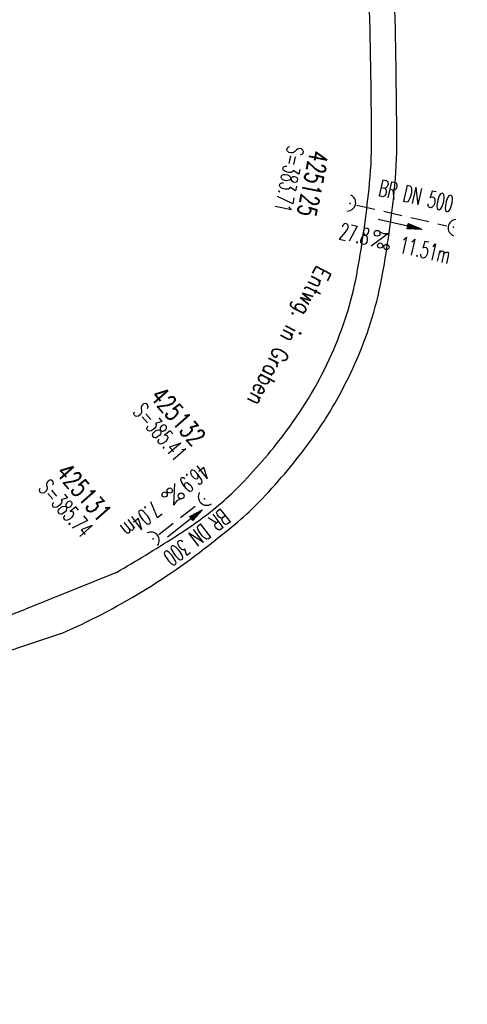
# Model space of a CAD drawing. Extents: x 450316 to 454644, y 428795 to 436505.
# Tile 100 of 256: x 453868 to 453917, y 431843 to 431950. Entities that reach past the tile are written whole.
import ezdxf
from ezdxf.enums import TextEntityAlignment as Align

# ---------------------------------------------------------------- set-up
doc = ezdxf.new("R2010")
doc.units = 0
doc.header["$LTSCALE"] = 2
doc.header["$MEASUREMENT"] = 0
doc.linetypes.add('AUSGEZOGEN', pattern=[0])
doc.linetypes.add('GESTRICH-X2', pattern=[1.5, 1, -0.5])
doc.layers.get('0').update_dxf_attribs({"linetype": 'CONTINUOUS'})
for name, color, linetype in [('FBR', 8, 'CONTINUOUS'), ('KANAL', 7, 'GESTRICH-X2'), ('PFEIL', 7, 'CONTINUOUS'), ('SCHACHTNR', 6, 'CONTINUOUS'), ('SCHRIFT', 7, 'AUSGEZOGEN'), ('SCHSYMBOL', 7, 'CONTINUOUS'), ('TEXTO', 4, 'CONTINUOUS'), ('TEXTU', 4, 'CONTINUOUS'), ('WEG', 8, 'AUSGEZOGEN')]:
    doc.layers.add(name, color=color, linetype=linetype)
doc.styles.add('ROMANS', font='romans.shx', dxfattribs={"width": 0.8})

# ---------------------------------------------------------------- blocks, each defined once
blk = doc.blocks.new('40')
at = {"color": 0}
blk.add_arc((0.02, 0.31), 0.91, 192.5363, 347.4637, dxfattribs=at)
blk.add_point((0, 0), dxfattribs=at)
blk = doc.blocks.new('PROM')
blk.add_line((1.57, 1.82), (0.02, 0.02))
for centre, radius in [((0.32, 1.51), 0.317), ((0.94, 0.29), 0.283), ((1.64, 0.29), 0.283)]:
    blk.add_circle(centre, radius)
blk.add_arc((0.99, 2.68), 1.03, 239.1414, 303.3549)
blk = doc.blocks.new('PFEIL2')
at = {"color": 0}
for p, q in [((0.88, 0), (-2.4, -0.01)), ((0.88, -0.27), (0.88, 0.28)), ((0.88, 0.28), (2.43, 0.01)), ((0.91, 0.27), (0.88, 0.26)), ((0.97, 0.26), (0.88, 0.25)), ((1.02, 0.25), (0.88, 0.23)), ((1.07, 0.24), (0.88, 0.21)), ((1.13, 0.23), (0.88, 0.19)), ((1.18, 0.22), (0.88, 0.17)), ((1.24, 0.21), (0.88, 0.15)), ((1.29, 0.21), (0.88, 0.14)), ((1.34, 0.2), (0.88, 0.12)), ((1.4, 0.19), (0.88, 0.1)), ((1.45, 0.18), (0.88, 0.08)), ((1.51, 0.17), (0.88, 0.06)), ((1.56, 0.16), (0.88, 0.04)), ((1.61, 0.15), (0.88, 0.02)), ((1.67, 0.14), (0.88, 0.01)), ((1.72, 0.13), (0.88, -0.01)), ((1.78, 0.12), (0.88, -0.03)), ((1.83, 0.11), (0.88, -0.05)), ((1.88, 0.1), (0.88, -0.07)), ((1.94, 0.09), (0.88, -0.09)), ((2.05, 0.08), (0.88, -0.12)), ((1.99, 0.08), (0.88, -0.11)), ((2.1, 0.07), (0.88, -0.14)), ((2.15, 0.06), (0.88, -0.16)), ((2.21, 0.05), (0.88, -0.18)), ((2.26, 0.04), (0.88, -0.2)), ((2.32, 0.03), (0.88, -0.22)), ((2.37, 0.02), (0.88, -0.23)), ((2.42, 0.01), (0.88, -0.25)), ((2.43, 0.01), (0.88, -0.27))]:
    blk.add_line(p, q, dxfattribs=at)

msp = doc.modelspace()

# ---------------------------------------------------------------- linework, layer by layer
at = {"layer": 'FBR', "flags": 128}
for points in [[(453291.49, 431192.36, -0.000001), (453311.41, 431210.82, -0.000243)], [(453575.99, 431475.69, -0.000002), (453561.64, 431462.4, -0.000009)], [(453855.19, 431896.63, 0.003047), (453857.96, 431912.11, 0.005982), (453859.24, 431920.02, 0.000138), (453862.57, 431942.47, 0.002517), (453862.75, 431943.7, 0.00321), (453864.1, 431954.03, 0.002991), (453865.42, 431965.12, 0.005666), (453866.59, 431976.67, 0.004906), (453867.66, 431990.03, 0.004458), (453868.36, 432001.61, 0.004621), (453868.84, 432012.79, 0.00401), (453869.13, 432024.14, 0.003553), (453869.27, 432036.96, 0.004108), (453869.21, 432049.96, 0.004975), (453868.96, 432060.69, 0.005193), (453868.48, 432071.71, 0.004101)]]:
    msp.add_lwpolyline(points, format="xyb", dxfattribs=at)
at = {"layer": 'KANAL'}
for p, q in [((453904.72, 431929.59), (453914.47, 431927.34)), ((453883.28, 431893.91), (453887.66, 431897.31))]:
    msp.add_line(p, q, dxfattribs=at)
at = {"layer": 'WEG'}
for points in [[(453878.73, 431889.79, 0.00907), (453884.98, 431893.6, 0.017956), (453888.02, 431895.7, 0.043068), (453892.52, 431899.67, 0.03323), (453897.5, 431905.65, 0.055126), (453902.22, 431913.95, 0.058236), (453904.81, 431922.6, 0.017116), (453906.04, 431931.32, 0.027919), (453906.32, 431936.71, 0.005559), (453906.05, 431952.64, 0.00707), (453905.53, 431965.16, 0.000965), (453904.36, 431985.3, -0.00204), (453903.83, 431994.83, -0.000016), (453902.82, 432014.54, -0.000054), (453902.52, 432020.28, -0.000098), (453901.44, 432041.37, 0.000124), (453900.59, 432058.09, 0.000694), (453899.92, 432070.69, 0.000528)], [(453905.94, 432007.16, -0.000006), (453905.55, 432014.68, -0.000054), (453905.25, 432020.42, -0.000098), (453904.17, 432041.51, 0.000124), (453903.32, 432058.24, 0.000694), (453902.65, 432070.84, 0.000528)]]:
    msp.add_lwpolyline(points, format="xyb", dxfattribs=at)
at = {"layer": 'WEG', "flags": 128}
for points in [[(453902.87, 431909.05, 0.023007), (453904.73, 431912.86, 0.058236), (453907.51, 431922.13, 0.017116), (453908.77, 431931.03, 0.027919), (453909.05, 431936.73, 0.005559), (453908.79, 431952.72, 0.00707), (453908.26, 431965.31, -0.035864), (453907.85, 431986.39)], [(453889.65, 431893.5, 0.043068), (453894.5, 431897.79, 0.03323), (453899.71, 431904.05, 0.032078), (453902.87, 431909.05, 0.058236)]]:
    msp.add_lwpolyline(points, format="xyb", dxfattribs=at)
for points in [[(453878.73, 431889.79), (453868.87, 431885.8)], [(453872.65, 431883.12), (453853.22, 431876.63)]]:
    msp.add_lwpolyline(points, dxfattribs=at)
at = {"layer": 'WEG'}
msp.add_lwpolyline([(453853.95, 431880.14), (453868.87, 431885.8)], dxfattribs=at)
msp.add_arc((453843.26, 431950.37), 73.39, 293.6002, 309.2017, dxfattribs=at)

# ---------------------------------------------------------------- block references
at = {"layer": 'PFEIL'}
for p, rotation in [((453909.37, 431927.49), 347.0629), ((453886.11, 431895.08), 37.7922)]:
    msp.add_blockref('PFEIL2', p, dxfattribs=dict(at, rotation=rotation))
at = {"layer": 'SCHSYMBOL'}
for p, rotation in [((453903.99, 431929.76), 77.3869879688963), ((453915.2, 431927.18), 261.7862), ((453888.25, 431897.76), 316.0772021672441), ((453882.69, 431893.44), 129.9675276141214)]:
    msp.add_blockref('40', p, dxfattribs=dict(at, rotation=rotation))
at = {"layer": 'TEXTU'}
for p, rotation in [((453906.26, 431925.13), 347.0629), ((453885.04, 431899.46), 217.792199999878)]:
    msp.add_blockref('PROM', p, dxfattribs=dict(at, rotation=rotation))

# ---------------------------------------------------------------- texts
at = {"layer": 'SCHACHTNR', "style": 'ROMANS'}
for s, height, rotation, width, p in [('S=383.71', 1.8, 258.4485, 0.6, (453897.26, 431936.11)), ('425125', 2, 258.4485, 0.7, (453899.71, 431935.62)), ('425132', 2, 310.9151, 0.7, (453882.26, 431908.76)), ('S=385.41', 1.8, 310.9151, 0.6, (453880.39, 431907.14)), ('425131', 2, 311.5092, 0.7, (453872.05, 431900.5)), ('S=385.74', 1.8, 311.5092, 0.6, (453870.16, 431898.84))]:
    msp.add_text(s, height=height, rotation=rotation, dxfattribs=dict(at, width=width)).set_placement(p)
at = {"layer": 'SCHRIFT', "style": 'ROMANS', "width": 0.8}
msp.add_text('Entwg. in Graben', height=1.8, rotation=242.6508, dxfattribs=at).set_placement((453900.42, 431923.15))
at = {"layer": 'TEXTO', "style": 'ROMANS', "width": 0.6}
for s, rotation, p in [('BR DN 500', 347.0629, (453910.95, 431929.7)), ('BR DN 300', 217.7922, (453886.84, 431894.29))]:
    msp.add_text(s, height=1.8, rotation=rotation, dxfattribs=at).set_placement(p, align=Align.CENTER)
at = {"layer": 'TEXTU', "style": 'ROMANS', "width": 0.6}
for s, rotation, p in [('27.8', 347.0629, (453902.69, 431925.94)), ('11.51m', 347.0629, (453909.19, 431924.47)), ('46.9', 217.7922, (453887.92, 431901.71)), ('7.04m', 217.7922, (453882.67, 431897.62))]:
    msp.add_text(s, height=1.8, rotation=rotation, dxfattribs=at).set_placement(p)

doc.saveas('drawing.dxf')
